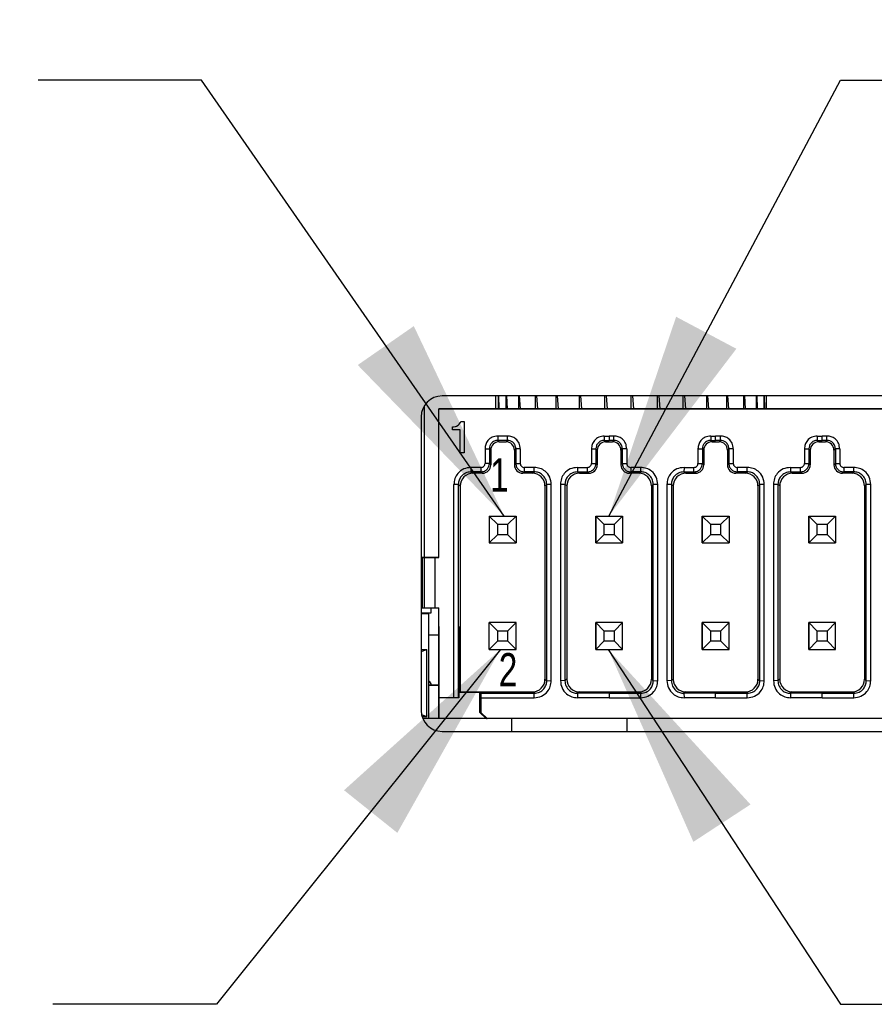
# Model space of a CAD drawing. Header units: millimetres. Extents: x 2 to 278, y 1 to 215.
# Tile 3 of 10: x 29 to 42, y 77 to 93. Entities that reach past the tile are written whole.
import ezdxf

# ---------------------------------------------------------------- set-up
doc = ezdxf.new("R2010")
doc.units = ezdxf.units.MM
doc.layers.add('BEMAßUNG', color=8, linetype='Continuous')
doc.styles.add('SLDTEXTSTYLE0', font='TXT', dxfattribs={"width": 0.75})
doc.dimstyles.new('SLDDIMSTYLE0', dxfattribs={"dimtxt": 0.18, "dimasz": 3.3, "dimexe": 0, "dimexo": 0.0625, "dimgap": 0, "dimtad": 0, "dimtih": 1, "dimtoh": 1, "dimdec": 0, "dimrnd": 1e-09, "dimzin": 0, "dimdsep": 46, "dimtxsty": 'Standard', "dimsah": 1, "dimcen": 0.09, "dimadec": 0, "dimazin": 0, "dimtfac": 3.3, "dimtdec": 0, "dimtofl": 0, "dimtmove": 0, "dimatfit": 3, "dimfxl": 1, "dimfrac": 2, "dimtolj": 1, "dimtzin": 0, "dimarcsym": 0})

msp = doc.modelspace()

# ---------------------------------------------------------------- linework, layer by layer
at = {"color": 7, "linetype": 'Continuous', "lineweight": 25}
for p, q in [((47.358, 86.656), (35.291, 86.656)), ((36.14, 86.656), (36.14, 86.452)), ((36.144, 86.452), (36.143, 86.656)), ((36.182, 86.656), (36.182, 86.452)), ((36.188, 86.656), (36.193, 86.452)), ((36.305, 86.656), (36.305, 86.452)), ((36.316, 86.656), (36.326, 86.452)), ((36.504, 86.656), (36.504, 86.452)), ((36.518, 86.656), (36.531, 86.452)), ((36.772, 86.656), (36.772, 86.452)), ((36.789, 86.656), (36.805, 86.452)), ((37.098, 86.656), (37.098, 86.452)), ((37.12, 86.656), (37.137, 86.452)), ((37.471, 86.656), (37.471, 86.452)), ((37.491, 86.656), (37.508, 86.452)), ((37.875, 86.656), (37.875, 86.452)), ((37.897, 86.656), (37.915, 86.452)), ((38.296, 86.452), (38.296, 86.656)), ((38.318, 86.656), (38.336, 86.452)), ((38.717, 86.452), (38.717, 86.656)), ((38.736, 86.656), (38.753, 86.452)), ((39.12, 86.656), (39.12, 86.452)), ((39.142, 86.656), (39.159, 86.452)), ((39.493, 86.656), (39.493, 86.452)), ((39.511, 86.656), (39.526, 86.452)), ((39.82, 86.452), (39.82, 86.656)), ((39.848, 86.452), (39.835, 86.656)), ((40.088, 86.452), (40.088, 86.656)), ((40.1, 86.656), (40.109, 86.452)), ((40.287, 86.452), (40.287, 86.656)), ((40.293, 86.656), (40.299, 86.452)), ((40.41, 86.452), (40.41, 86.656)), ((40.412, 86.656), (40.414, 86.452)), ((40.451, 86.452), (40.451, 86.656)), ((35.006, 86.495), (35.006, 84.086)), ((35.006, 86.495), (35.006, 84.086)), ((35.239, 84.086), (35.239, 86.452)), ((47.426, 86.452), (35.239, 86.452)), ((35.239, 86.452), (47.426, 86.452)), ((35.239, 84.086), (35.239, 86.452)), ((34.958, 86.323), (34.958, 81.656)), ((35.583, 86.234), (35.589, 86.252)), ((35.589, 86.252), (35.639, 86.252)), ((35.639, 86.252), (35.639, 85.752)), ((35.458, 86.165), (35.47, 86.165)), ((35.458, 86.115), (35.458, 86.165)), ((35.577, 86.115), (35.458, 86.115)), ((35.47, 86.165), (35.502, 86.171)), ((35.502, 86.171), (35.52, 86.177)), ((35.52, 86.177), (35.545, 86.19)), ((35.545, 86.19), (35.564, 86.209)), ((35.564, 86.209), (35.583, 86.234)), ((35.577, 85.752), (35.577, 86.115)), ((36.176, 86.019), (36.175, 85.95)), ((36.33, 85.95), (36.175, 85.95)), ((36.175, 85.95), (36.198, 85.927)), ((36.307, 85.927), (36.33, 85.95)), ((36.33, 85.95), (36.329, 86.019)), ((37.869, 86.019), (37.869, 85.95)), ((37.869, 85.95), (37.946, 85.95)), ((37.891, 85.927), (37.869, 85.95)), ((37.946, 86.019), (37.946, 85.95)), ((38.023, 85.95), (37.946, 85.95)), ((38, 85.927), (38.023, 85.95)), ((38.023, 85.95), (38.022, 86.019)), ((39.563, 86.019), (39.562, 85.95)), ((39.562, 85.95), (39.639, 85.95)), ((39.585, 85.927), (39.562, 85.95)), ((39.639, 85.95), (39.639, 86.019)), ((39.716, 85.95), (39.639, 85.95)), ((39.694, 85.927), (39.716, 85.95)), ((39.716, 85.95), (39.716, 86.019)), ((41.256, 86.019), (41.255, 85.95)), ((41.255, 85.95), (41.333, 85.95)), ((41.278, 85.927), (41.255, 85.95)), ((41.333, 85.95), (41.333, 86.019)), ((41.41, 85.95), (41.333, 85.95)), ((41.387, 85.927), (41.41, 85.95)), ((41.41, 85.95), (41.409, 86.019)), ((35.973, 85.816), (36.042, 85.816)), ((36.042, 85.816), (36.042, 85.583)), ((36.042, 85.816), (36.065, 85.794)), ((36.065, 85.794), (36.065, 85.56)), ((36.198, 85.927), (36.307, 85.927)), ((36.44, 85.794), (36.463, 85.816)), ((36.44, 85.794), (36.44, 85.56)), ((36.533, 85.816), (36.463, 85.816)), ((36.463, 85.816), (36.463, 85.583)), ((37.666, 85.816), (37.735, 85.816)), ((37.735, 85.816), (37.735, 85.583)), ((37.758, 85.794), (37.735, 85.816)), ((37.758, 85.794), (37.758, 85.56)), ((37.891, 85.927), (38, 85.927)), ((38.134, 85.794), (38.156, 85.816)), ((38.134, 85.794), (38.134, 85.56)), ((38.226, 85.816), (38.156, 85.816)), ((38.156, 85.816), (38.156, 85.583)), ((39.359, 85.816), (39.429, 85.816)), ((39.429, 85.816), (39.429, 85.583)), ((39.451, 85.794), (39.429, 85.816)), ((39.451, 85.794), (39.451, 85.56)), ((39.585, 85.927), (39.694, 85.927)), ((39.827, 85.794), (39.85, 85.816)), ((39.827, 85.794), (39.827, 85.56)), ((39.919, 85.816), (39.85, 85.816)), ((39.85, 85.816), (39.85, 85.583)), ((41.053, 85.816), (41.122, 85.816)), ((41.122, 85.816), (41.122, 85.583)), ((41.145, 85.794), (41.122, 85.816)), ((41.145, 85.794), (41.145, 85.56)), ((41.278, 85.927), (41.387, 85.927)), ((41.52, 85.794), (41.543, 85.816)), ((41.52, 85.794), (41.52, 85.56)), ((41.613, 85.816), (41.543, 85.816)), ((41.543, 85.816), (41.543, 85.583)), ((35.639, 85.752), (35.577, 85.752)), ((35.75, 85.519), (35.75, 85.45)), ((35.908, 85.519), (35.909, 85.45)), ((36.042, 85.583), (35.973, 85.584)), ((36.042, 85.583), (36.065, 85.56)), ((36.44, 85.56), (36.463, 85.583)), ((36.463, 85.583), (36.533, 85.584)), ((36.597, 85.519), (36.596, 85.45)), ((36.755, 85.45), (36.755, 85.519)), ((37.443, 85.519), (37.443, 85.45)), ((37.602, 85.45), (37.601, 85.519)), ((37.666, 85.584), (37.735, 85.583)), ((37.758, 85.56), (37.735, 85.583)), ((38.134, 85.56), (38.156, 85.583)), ((38.156, 85.583), (38.226, 85.584)), ((38.291, 85.519), (38.29, 85.45)), ((38.449, 85.45), (38.448, 85.519)), ((39.137, 85.519), (39.136, 85.45)), ((39.295, 85.45), (39.295, 85.519)), ((39.359, 85.584), (39.429, 85.583)), ((39.451, 85.56), (39.429, 85.583)), ((39.827, 85.56), (39.85, 85.583)), ((39.85, 85.583), (39.919, 85.584)), ((39.984, 85.519), (39.983, 85.45)), ((40.142, 85.45), (40.142, 85.519)), ((40.83, 85.519), (40.83, 85.45)), ((40.989, 85.45), (40.988, 85.519)), ((41.053, 85.584), (41.122, 85.583)), ((41.145, 85.56), (41.122, 85.583)), ((41.52, 85.56), (41.543, 85.583)), ((41.543, 85.583), (41.613, 85.584)), ((41.677, 85.519), (41.676, 85.45)), ((41.835, 85.45), (41.835, 85.519)), ((35.909, 85.45), (35.75, 85.45)), ((35.75, 85.45), (35.779, 85.427)), ((35.931, 85.427), (35.779, 85.427)), ((35.909, 85.45), (35.931, 85.427)), ((36.574, 85.427), (36.596, 85.45)), ((36.726, 85.427), (36.574, 85.427)), ((36.755, 85.45), (36.596, 85.45)), ((36.726, 85.427), (36.755, 85.45)), ((37.443, 85.45), (37.602, 85.45)), ((37.473, 85.427), (37.443, 85.45)), ((37.473, 85.427), (37.625, 85.427)), ((37.625, 85.427), (37.602, 85.45)), ((38.267, 85.427), (38.29, 85.45)), ((38.419, 85.427), (38.267, 85.427)), ((38.449, 85.45), (38.29, 85.45)), ((38.419, 85.427), (38.449, 85.45)), ((39.136, 85.45), (39.295, 85.45)), ((39.166, 85.427), (39.136, 85.45)), ((39.166, 85.427), (39.318, 85.427)), ((39.318, 85.427), (39.295, 85.45)), ((39.96, 85.427), (39.983, 85.45)), ((40.113, 85.427), (39.96, 85.427)), ((40.142, 85.45), (39.983, 85.45)), ((40.113, 85.427), (40.142, 85.45)), ((40.83, 85.45), (40.989, 85.45)), ((40.859, 85.427), (40.83, 85.45)), ((40.859, 85.427), (41.011, 85.427)), ((41.011, 85.427), (40.989, 85.45)), ((41.654, 85.427), (41.676, 85.45)), ((41.806, 85.427), (41.654, 85.427)), ((41.835, 85.45), (41.676, 85.45)), ((41.806, 85.427), (41.835, 85.45)), ((35.55, 85.25), (35.479, 85.249)), ((35.55, 81.859), (35.55, 85.25)), ((35.55, 85.25), (35.579, 85.227)), ((35.579, 85.227), (35.579, 81.951)), ((36.926, 85.227), (36.955, 85.25)), ((36.926, 85.227), (36.926, 82.151)), ((37.026, 85.249), (36.955, 85.25)), ((36.955, 82.129), (36.955, 85.25)), ((37.243, 85.25), (37.173, 85.249)), ((37.243, 85.25), (37.243, 82.129)), ((37.273, 85.227), (37.243, 85.25)), ((37.273, 85.227), (37.273, 82.151)), ((38.619, 85.227), (38.649, 85.25)), ((38.619, 85.227), (38.619, 82.151)), ((38.719, 85.249), (38.649, 85.25)), ((38.649, 82.129), (38.649, 85.25)), ((38.936, 85.25), (38.866, 85.249)), ((38.936, 85.25), (38.936, 82.129)), ((38.966, 85.227), (38.936, 85.25)), ((38.966, 85.227), (38.966, 82.151)), ((40.313, 85.227), (40.342, 85.25)), ((40.313, 85.227), (40.313, 82.151)), ((40.412, 85.249), (40.342, 85.25)), ((40.342, 82.129), (40.342, 85.25)), ((40.63, 85.25), (40.559, 85.249)), ((40.63, 85.25), (40.63, 82.129)), ((40.659, 85.227), (40.63, 85.25)), ((40.659, 85.227), (40.659, 82.151)), ((42.006, 85.227), (42.035, 85.25)), ((42.006, 85.227), (42.006, 82.151)), ((42.106, 85.249), (42.035, 85.25)), ((42.035, 82.129), (42.035, 85.25)), ((36.039, 84.746), (36.466, 84.746)), ((36.039, 84.746), (36.169, 84.616)), ((36.039, 84.746), (36.039, 84.319)), ((36.039, 84.746), (36.466, 84.746)), ((36.039, 84.746), (36.039, 84.319)), ((36.336, 84.616), (36.466, 84.746)), ((36.466, 84.746), (36.466, 84.319)), ((37.733, 84.746), (37.863, 84.616)), ((37.733, 84.746), (38.159, 84.746)), ((37.733, 84.746), (37.733, 84.319)), ((37.733, 84.746), (38.159, 84.746)), ((37.733, 84.319), (37.733, 84.746)), ((38.029, 84.616), (38.159, 84.746)), ((38.159, 84.746), (38.159, 84.319)), ((39.426, 84.746), (39.556, 84.616)), ((39.426, 84.746), (39.853, 84.746)), ((39.426, 84.746), (39.426, 84.319)), ((39.426, 84.746), (39.853, 84.746)), ((39.426, 84.319), (39.426, 84.746)), ((39.723, 84.616), (39.853, 84.746)), ((39.853, 84.746), (39.853, 84.319)), ((41.119, 84.746), (41.249, 84.616)), ((41.119, 84.746), (41.546, 84.746)), ((41.119, 84.746), (41.119, 84.319)), ((41.119, 84.746), (41.546, 84.746)), ((41.119, 84.319), (41.119, 84.746)), ((41.416, 84.616), (41.546, 84.746)), ((41.546, 84.746), (41.546, 84.319)), ((36.169, 84.616), (36.336, 84.616)), ((36.169, 84.616), (36.169, 84.449)), ((36.336, 84.449), (36.336, 84.616)), ((37.863, 84.616), (38.029, 84.616)), ((37.863, 84.616), (37.863, 84.449)), ((38.029, 84.449), (38.029, 84.616)), ((39.556, 84.616), (39.723, 84.616)), ((39.556, 84.616), (39.556, 84.449)), ((39.723, 84.449), (39.723, 84.616)), ((41.249, 84.616), (41.416, 84.616)), ((41.249, 84.616), (41.249, 84.449)), ((41.416, 84.449), (41.416, 84.616)), ((36.169, 84.449), (36.039, 84.319)), ((36.336, 84.449), (36.169, 84.449)), ((36.466, 84.319), (36.336, 84.449)), ((37.863, 84.449), (37.733, 84.319)), ((38.029, 84.449), (37.863, 84.449)), ((38.159, 84.319), (38.029, 84.449)), ((39.556, 84.449), (39.426, 84.319)), ((39.723, 84.449), (39.556, 84.449)), ((39.853, 84.319), (39.723, 84.449)), ((41.249, 84.449), (41.119, 84.319)), ((41.416, 84.449), (41.249, 84.449)), ((41.546, 84.319), (41.416, 84.449)), ((36.039, 84.319), (36.466, 84.319)), ((37.733, 84.319), (38.159, 84.319)), ((39.426, 84.319), (39.853, 84.319)), ((41.119, 84.319), (41.546, 84.319)), ((34.973, 84.086), (35.004, 84.086)), ((35.239, 84.086), (34.973, 84.086)), ((34.973, 84.086), (34.973, 83.286)), ((35.004, 84.086), (35.173, 84.086)), ((35.004, 84.086), (35.004, 83.286)), ((35.173, 84.086), (35.173, 83.286)), ((35.173, 84.086), (35.239, 84.086)), ((34.958, 83.472), (34.973, 83.472)), ((34.973, 83.286), (35.004, 83.286)), ((35.004, 83.286), (35.173, 83.286)), ((35.119, 83.206), (35.119, 83.286)), ((35.173, 83.286), (35.239, 83.286)), ((35.239, 81.859), (35.239, 83.286)), ((35.239, 82.839), (35.239, 83.286)), ((34.958, 83.206), (35.119, 83.206)), ((35.079, 83.192), (34.958, 83.192)), ((35.079, 83.192), (34.958, 83.192)), ((35.006, 83.206), (35.006, 83.192)), ((35.006, 83.206), (35.006, 83.192)), ((35.079, 81.526), (35.079, 83.192)), ((35.239, 82.992), (35.239, 82.526)), ((35.239, 82.992), (35.239, 82.792)), ((36.466, 83.052), (36.039, 83.052)), ((36.039, 83.052), (36.169, 82.922)), ((36.039, 82.626), (36.039, 83.052)), ((36.466, 83.052), (36.039, 83.052)), ((36.039, 82.626), (36.039, 83.052)), ((36.336, 82.922), (36.466, 83.052)), ((36.466, 82.626), (36.466, 83.052)), ((37.733, 83.052), (37.863, 82.922)), ((38.159, 83.052), (37.733, 83.052)), ((37.733, 82.626), (37.733, 83.052)), ((38.159, 83.052), (37.733, 83.052)), ((37.733, 83.052), (37.733, 82.626)), ((38.029, 82.922), (38.159, 83.052)), ((38.159, 82.626), (38.159, 83.052)), ((39.426, 83.052), (39.556, 82.922)), ((39.853, 83.052), (39.426, 83.052)), ((39.426, 82.626), (39.426, 83.052)), ((39.853, 83.052), (39.426, 83.052)), ((39.426, 83.052), (39.426, 82.626)), ((39.723, 82.922), (39.853, 83.052)), ((39.853, 82.626), (39.853, 83.052)), ((41.119, 83.052), (41.249, 82.922)), ((41.546, 83.052), (41.119, 83.052)), ((41.119, 82.626), (41.119, 83.052)), ((41.546, 83.052), (41.119, 83.052)), ((41.119, 83.052), (41.119, 82.626)), ((41.416, 82.922), (41.546, 83.052)), ((41.546, 82.626), (41.546, 83.052)), ((35.079, 82.859), (35.239, 82.859)), ((35.239, 82.839), (35.239, 81.526)), ((36.169, 82.922), (36.336, 82.922)), ((36.169, 82.922), (36.169, 82.756)), ((36.336, 82.756), (36.336, 82.922)), ((37.863, 82.922), (38.029, 82.922)), ((37.863, 82.922), (37.863, 82.756)), ((38.029, 82.756), (38.029, 82.922)), ((39.556, 82.922), (39.723, 82.922)), ((39.556, 82.922), (39.556, 82.756)), ((39.723, 82.756), (39.723, 82.922)), ((41.249, 82.922), (41.416, 82.922)), ((41.249, 82.922), (41.249, 82.756)), ((41.416, 82.756), (41.416, 82.922)), ((35.239, 81.526), (35.239, 82.792)), ((35.565, 82.792), (35.558, 82.792)), ((35.565, 82.792), (35.565, 81.94)), ((36.169, 82.756), (36.039, 82.626)), ((36.336, 82.756), (36.169, 82.756)), ((36.466, 82.626), (36.336, 82.756)), ((37.863, 82.756), (37.733, 82.626)), ((38.029, 82.756), (37.863, 82.756)), ((38.159, 82.626), (38.029, 82.756)), ((39.556, 82.756), (39.426, 82.626)), ((39.723, 82.756), (39.556, 82.756)), ((39.853, 82.626), (39.723, 82.756)), ((41.249, 82.756), (41.119, 82.626)), ((41.416, 82.756), (41.249, 82.756)), ((41.546, 82.626), (41.416, 82.756)), ((34.958, 82.626), (35.049, 82.626)), ((34.958, 82.626), (35.049, 82.626)), ((34.958, 82.593), (35.049, 82.626)), ((35.049, 81.56), (35.049, 82.626)), ((35.239, 81.859), (35.239, 82.526)), ((35.557, 82.506), (35.557, 82.526)), ((36.039, 82.626), (36.466, 82.626)), ((37.733, 82.626), (38.159, 82.626)), ((39.426, 82.626), (39.853, 82.626)), ((41.119, 82.626), (41.546, 82.626)), ((35.073, 82.059), (35.119, 82.059)), ((35.079, 82.059), (35.239, 82.059)), ((35.239, 82.059), (35.079, 82.059)), ((36.926, 82.151), (36.955, 82.129)), ((36.955, 82.129), (37.026, 82.13)), ((37.243, 82.129), (37.173, 82.13)), ((37.273, 82.151), (37.243, 82.129)), ((38.619, 82.151), (38.649, 82.129)), ((38.649, 82.129), (38.719, 82.13)), ((38.936, 82.129), (38.866, 82.13)), ((38.966, 82.151), (38.936, 82.129)), ((40.313, 82.151), (40.342, 82.129)), ((40.342, 82.129), (40.412, 82.13)), ((40.63, 82.129), (40.559, 82.13)), ((40.659, 82.151), (40.63, 82.129)), ((42.006, 82.151), (42.035, 82.129)), ((42.035, 82.129), (42.106, 82.13)), ((35.565, 81.94), (35.579, 81.951)), ((35.891, 81.94), (35.565, 81.94)), ((35.579, 81.951), (36.726, 81.951)), ((35.891, 81.626), (35.891, 81.94)), ((35.891, 81.94), (35.903, 81.929)), ((35.903, 81.929), (36.755, 81.929)), ((36.726, 81.951), (36.755, 81.929)), ((36.755, 81.859), (36.755, 81.929)), ((37.473, 81.951), (37.443, 81.929)), ((37.443, 81.929), (37.444, 81.859)), ((37.946, 81.929), (37.443, 81.929)), ((37.473, 81.951), (38.419, 81.951)), ((37.946, 81.929), (37.946, 81.929)), ((37.946, 81.929), (37.946, 81.859)), ((37.946, 81.929), (38.449, 81.929)), ((38.419, 81.951), (38.449, 81.929)), ((38.448, 81.859), (38.449, 81.929)), ((39.166, 81.951), (39.136, 81.929)), ((39.136, 81.929), (39.137, 81.859)), ((39.639, 81.929), (39.136, 81.929)), ((39.166, 81.951), (40.113, 81.951)), ((39.639, 81.859), (39.639, 81.929)), ((39.639, 81.929), (40.142, 81.929)), ((40.113, 81.951), (40.142, 81.929)), ((40.141, 81.859), (40.142, 81.929)), ((40.859, 81.951), (40.83, 81.929)), ((40.83, 81.929), (40.831, 81.859)), ((41.333, 81.929), (40.83, 81.929)), ((40.859, 81.951), (41.806, 81.951)), ((41.333, 81.859), (41.333, 81.929)), ((41.333, 81.929), (41.835, 81.929)), ((41.806, 81.951), (41.835, 81.929)), ((41.835, 81.859), (41.835, 81.929)), ((35.479, 81.859), (35.239, 81.859)), ((35.55, 81.859), (35.479, 81.859)), ((35.557, 81.859), (35.55, 81.859)), ((35.906, 81.859), (35.906, 81.626)), ((37.946, 81.859), (37.946, 81.859)), ((34.972, 81.588), (35.049, 81.56)), ((34.977, 81.56), (35.049, 81.56)), ((34.977, 81.56), (35.049, 81.56)), ((35.891, 81.626), (35.906, 81.626)), ((35.891, 81.626), (35.991, 81.526)), ((36.006, 81.526), (35.906, 81.626)), ((35.996, 81.526), (34.984, 81.526)), ((35.996, 81.526), (36.006, 81.526)), ((46.659, 81.526), (36.006, 81.526)), ((36.399, 81.323), (36.399, 81.526)), ((38.235, 81.323), (38.235, 81.526)), ((35.291, 81.323), (47.358, 81.323))]:
    msp.add_line(p, q, dxfattribs=at)
at = {"color": 7, "linetype": 'Continuous', "lineweight": 25, "flags": 128}
for points in [[(35.973, 85.816), (35.973, 85.686), (35.973, 85.584)], [(36.533, 85.816), (36.533, 85.686), (36.533, 85.584)], [(37.666, 85.816), (37.666, 85.686), (37.666, 85.584)], [(38.226, 85.816), (38.226, 85.686), (38.226, 85.584)], [(39.359, 85.816), (39.359, 85.686), (39.359, 85.584)], [(39.919, 85.816), (39.919, 85.686), (39.919, 85.584)], [(41.053, 85.816), (41.053, 85.686), (41.053, 85.584)], [(41.613, 85.816), (41.613, 85.686), (41.613, 85.584)], [(35.908, 85.519), (35.82, 85.519), (35.75, 85.519)], [(36.755, 85.519), (36.666, 85.519), (36.597, 85.519)], [(37.443, 85.519), (37.532, 85.519), (37.601, 85.519)], [(38.448, 85.519), (38.36, 85.519), (38.291, 85.519)], [(39.137, 85.519), (39.225, 85.519), (39.295, 85.519)], [(40.142, 85.519), (40.053, 85.519), (39.984, 85.519)], [(40.83, 85.519), (40.919, 85.519), (40.988, 85.519)], [(41.835, 85.519), (41.746, 85.519), (41.677, 85.519)], [(35.479, 81.859), (35.479, 83.758), (35.479, 85.249)], [(37.026, 82.13), (37.026, 83.876), (37.026, 85.249)], [(37.173, 85.249), (37.173, 83.502), (37.173, 82.13)], [(38.719, 82.13), (38.719, 83.876), (38.719, 85.249)], [(38.866, 85.249), (38.866, 83.502), (38.866, 82.13)], [(40.412, 82.13), (40.413, 83.876), (40.412, 85.249)], [(40.559, 85.249), (40.559, 83.502), (40.559, 82.13)], [(42.106, 82.13), (42.106, 83.876), (42.106, 85.249)], [(35.557, 82.506), (35.557, 82.484), (35.557, 82.467)], [(35.903, 81.929), (35.904, 81.905), (35.905, 81.89), (35.905, 81.874), (35.906, 81.859)], [(35.906, 81.859), (36.381, 81.859), (36.755, 81.859)], [(37.946, 81.859), (37.664, 81.859), (37.444, 81.859)], [(37.946, 81.859), (38.227, 81.859), (38.448, 81.859)], [(39.639, 81.859), (39.358, 81.859), (39.137, 81.859)], [(39.639, 81.859), (39.921, 81.859), (40.141, 81.859)], [(41.333, 81.859), (41.051, 81.859), (40.831, 81.859)], [(41.333, 81.859), (41.614, 81.859), (41.835, 81.859)]]:
    msp.add_lwpolyline(points, dxfattribs=at)
at = {"color": 7, "linetype": 'Continuous', "lineweight": 25}
for centre, radius, start, end in [((35.291, 86.323), 0.333, 90.0002, 180), ((36.198, 85.794), 0.133, 89.9988, 180.0016), ((36.307, 85.794), 0.133, 359.9992, 90.0007), ((37.891, 85.794), 0.133, 89.9994, 180.0006), ((38, 85.794), 0.133, 359.9994, 90.0008), ((39.585, 85.794), 0.133, 89.9989, 180.0012), ((39.694, 85.794), 0.133, 359.9994, 90.0006), ((41.278, 85.794), 0.133, 89.9993, 180.0008), ((41.387, 85.794), 0.133, 359.9993, 90.0006), ((35.931, 85.56), 0.133, 269.9991, 0.0004), ((36.574, 85.56), 0.133, 179.9994, 270.0006), ((37.625, 85.56), 0.133, 269.9993, 0.0007), ((38.267, 85.56), 0.133, 179.9989, 270.0011), ((39.318, 85.56), 0.133, 269.9992, 0.0006), ((39.96, 85.56), 0.133, 179.9993, 270.0007), ((41.011, 85.56), 0.133, 269.9994, 0.0006), ((41.654, 85.56), 0.133, 179.9994, 270.0006), ((35.779, 85.227), 0.2, 89.9983, 180.0004), ((36.726, 85.227), 0.2, 359.9998, 90.0017), ((37.473, 85.227), 0.2, 89.9982, 180.0004), ((38.419, 85.227), 0.2, 359.9998, 90.0017), ((39.166, 85.227), 0.2, 89.9983, 180.0002), ((40.113, 85.227), 0.2, 359.9996, 90.0018), ((40.859, 85.227), 0.2, 89.9982, 180.0002), ((41.806, 85.227), 0.2, 359.9997, 90.0018), ((45.831, 82.642), 10.274, 178.0475, 180.6503), ((31.163, 82.842), 4.402, 359.3491, 1.9528), ((35.052, 82.059), 0.0667, 0.0003, 66.2953), ((36.726, 82.151), 0.2, 269.9983, 0.0002), ((37.473, 82.151), 0.2, 179.9996, 270.0018), ((38.419, 82.151), 0.2, 269.9983, 0.0002), ((39.166, 82.151), 0.2, 179.9998, 270.0017), ((40.113, 82.151), 0.2, 269.9982, 0.0004), ((40.859, 82.151), 0.2, 179.9998, 270.0018), ((41.806, 82.151), 0.2, 269.9982, 0.0003), ((35.291, 81.656), 0.333, 180, 269.9999)]:
    msp.add_arc(centre, radius, start, end, dxfattribs=at)
for points, knots in [([(36.176, 86.019), (36.146, 86.016), (36.086, 86.009), (36.018, 85.954), (35.979, 85.886), (35.975, 85.839), (35.973, 85.816)], [0, 0, 0, 0, 0.278699, 0.559492, 0.780515, 1, 1, 1, 1]), ([(36.175, 85.95), (36.156, 85.947), (36.117, 85.942), (36.073, 85.906), (36.047, 85.862), (36.044, 85.832), (36.042, 85.816)], [0, 0, 0, 0, 0.280848, 0.559231, 0.77843, 1, 1, 1, 1]), ([(36.329, 86.019), (36.301, 86.019), (36.249, 86.019), (36.198, 86.019), (36.176, 86.019)], [0, 0, 0, 0, 0.56019, 1, 1, 1, 1]), ([(36.533, 85.816), (36.529, 85.846), (36.522, 85.906), (36.468, 85.973), (36.4, 86.013), (36.353, 86.017), (36.329, 86.019)], [0, 0, 0, 0, 0.278919, 0.559708, 0.78073, 1, 1, 1, 1]), ([(36.463, 85.816), (36.46, 85.836), (36.455, 85.875), (36.42, 85.919), (36.376, 85.945), (36.345, 85.948), (36.33, 85.95)], [0, 0, 0, 0, 0.28061, 0.558993, 0.778191, 1, 1, 1, 1]), ([(37.869, 86.019), (37.839, 86.016), (37.779, 86.009), (37.712, 85.954), (37.672, 85.886), (37.668, 85.839), (37.666, 85.816)], [0, 0, 0, 0, 0.2787, 0.55949, 0.780512, 1, 1, 1, 1]), ([(37.869, 85.95), (37.849, 85.947), (37.81, 85.942), (37.766, 85.906), (37.74, 85.862), (37.737, 85.832), (37.735, 85.816)], [0, 0, 0, 0, 0.280853, 0.559234, 0.778433, 1, 1, 1, 1]), ([(37.869, 86.019), (37.884, 86.019), (37.909, 86.019), (37.935, 86.019), (37.946, 86.019)], [0, 0, 0, 0, 0.558593, 1, 1, 1, 1]), ([(38.022, 86.019), (38.008, 86.019), (37.983, 86.019), (37.957, 86.019), (37.946, 86.019)], [0, 0, 0, 0, 0.558585, 1, 1, 1, 1]), ([(38.226, 85.816), (38.222, 85.846), (38.216, 85.906), (38.161, 85.973), (38.093, 86.013), (38.046, 86.017), (38.022, 86.019)], [0, 0, 0, 0, 0.278919, 0.559709, 0.78073, 1, 1, 1, 1]), ([(38.156, 85.816), (38.154, 85.836), (38.149, 85.875), (38.113, 85.919), (38.069, 85.945), (38.038, 85.948), (38.023, 85.95)], [0, 0, 0, 0, 0.28061, 0.558991, 0.778189, 1, 1, 1, 1]), ([(39.563, 86.019), (39.533, 86.016), (39.472, 86.009), (39.405, 85.954), (39.365, 85.886), (39.361, 85.839), (39.359, 85.816)], [0, 0, 0, 0, 0.2787, 0.559489, 0.780512, 1, 1, 1, 1]), ([(39.562, 85.95), (39.542, 85.947), (39.503, 85.942), (39.46, 85.906), (39.433, 85.862), (39.43, 85.832), (39.429, 85.816)], [0, 0, 0, 0, 0.28085, 0.559234, 0.778433, 1, 1, 1, 1]), ([(39.563, 86.019), (39.577, 86.019), (39.602, 86.019), (39.628, 86.019), (39.639, 86.019)], [0, 0, 0, 0, 0.558593, 1, 1, 1, 1]), ([(39.716, 86.019), (39.702, 86.019), (39.676, 86.019), (39.65, 86.019), (39.639, 86.019)], [0, 0, 0, 0, 0.558589, 1, 1, 1, 1]), ([(39.919, 85.816), (39.916, 85.846), (39.909, 85.906), (39.854, 85.973), (39.786, 86.013), (39.739, 86.017), (39.716, 86.019)], [0, 0, 0, 0, 0.278919, 0.55971, 0.780732, 1, 1, 1, 1]), ([(39.85, 85.816), (39.847, 85.836), (39.842, 85.875), (39.806, 85.919), (39.763, 85.945), (39.732, 85.948), (39.716, 85.95)], [0, 0, 0, 0, 0.2806104, 0.5589913, 0.7781887, 1, 1, 1, 1]), ([(41.256, 86.019), (41.226, 86.016), (41.166, 86.009), (41.098, 85.954), (41.059, 85.886), (41.055, 85.839), (41.053, 85.816)], [0, 0, 0, 0, 0.278702, 0.55949, 0.780512, 1, 1, 1, 1]), ([(41.255, 85.95), (41.236, 85.947), (41.197, 85.942), (41.153, 85.906), (41.127, 85.862), (41.124, 85.832), (41.122, 85.816)], [0, 0, 0, 0, 0.280851, 0.559233, 0.778432, 1, 1, 1, 1]), ([(41.256, 86.019), (41.27, 86.019), (41.296, 86.019), (41.321, 86.019), (41.333, 86.019)], [0, 0, 0, 0, 0.558589, 1, 1, 1, 1]), ([(41.409, 86.019), (41.395, 86.019), (41.369, 86.019), (41.344, 86.019), (41.333, 86.019)], [0, 0, 0, 0, 0.558581, 1, 1, 1, 1]), ([(41.613, 85.816), (41.609, 85.846), (41.602, 85.906), (41.548, 85.973), (41.48, 86.013), (41.433, 86.017), (41.409, 86.019)], [0, 0, 0, 0, 0.278919, 0.559709, 0.780731, 1, 1, 1, 1]), ([(41.543, 85.816), (41.54, 85.836), (41.535, 85.875), (41.5, 85.919), (41.456, 85.945), (41.425, 85.948), (41.41, 85.95)], [0, 0, 0, 0, 0.2806103, 0.5589924, 0.77819, 1, 1, 1, 1]), ([(35.75, 85.519), (35.71, 85.515), (35.63, 85.505), (35.541, 85.433), (35.488, 85.343), (35.482, 85.28), (35.479, 85.249)], [0, 0, 0, 0, 0.27849, 0.558709, 0.779425, 1, 1, 1, 1]), ([(35.908, 85.519), (35.917, 85.521), (35.936, 85.523), (35.957, 85.541), (35.97, 85.562), (35.972, 85.577), (35.973, 85.584)], [0, 0, 0, 0, 0.2785114, 0.5594348, 0.7805027, 1, 1, 1, 1]), ([(35.909, 85.45), (35.928, 85.452), (35.968, 85.457), (36.011, 85.493), (36.037, 85.537), (36.041, 85.567), (36.042, 85.583)], [0, 0, 0, 0, 0.280746, 0.559526, 0.77886, 1, 1, 1, 1]), ([(36.463, 85.583), (36.465, 85.563), (36.471, 85.524), (36.506, 85.48), (36.55, 85.454), (36.581, 85.451), (36.596, 85.45)], [0, 0, 0, 0, 0.280112, 0.558888, 0.778222, 1, 1, 1, 1]), ([(36.533, 85.584), (36.534, 85.575), (36.537, 85.556), (36.554, 85.535), (36.575, 85.522), (36.59, 85.52), (36.597, 85.519)], [0, 0, 0, 0, 0.279109, 0.560036, 0.781106, 1, 1, 1, 1]), ([(37.026, 85.249), (37.021, 85.289), (37.012, 85.369), (36.939, 85.458), (36.849, 85.511), (36.786, 85.516), (36.755, 85.519)], [0, 0, 0, 0, 0.27993, 0.560277, 0.78081, 1, 1, 1, 1]), ([(37.443, 85.519), (37.404, 85.515), (37.324, 85.505), (37.234, 85.433), (37.181, 85.343), (37.175, 85.28), (37.173, 85.249)], [0, 0, 0, 0, 0.2784955, 0.5587168, 0.7794339, 1, 1, 1, 1]), ([(37.601, 85.519), (37.611, 85.521), (37.629, 85.523), (37.65, 85.541), (37.663, 85.562), (37.665, 85.577), (37.666, 85.584)], [0, 0, 0, 0, 0.278494, 0.559424, 0.780496, 1, 1, 1, 1]), ([(37.602, 85.45), (37.622, 85.452), (37.661, 85.457), (37.705, 85.493), (37.731, 85.537), (37.734, 85.567), (37.735, 85.583)], [0, 0, 0, 0, 0.280755, 0.559534, 0.778866, 1, 1, 1, 1]), ([(38.156, 85.583), (38.159, 85.563), (38.164, 85.524), (38.199, 85.48), (38.243, 85.454), (38.274, 85.451), (38.29, 85.45)], [0, 0, 0, 0, 0.280112, 0.558886, 0.778219, 1, 1, 1, 1]), ([(38.226, 85.584), (38.227, 85.575), (38.23, 85.556), (38.247, 85.535), (38.268, 85.522), (38.283, 85.52), (38.291, 85.519)], [0, 0, 0, 0, 0.279108, 0.560038, 0.781107, 1, 1, 1, 1]), ([(38.719, 85.249), (38.714, 85.289), (38.705, 85.369), (38.632, 85.458), (38.542, 85.511), (38.48, 85.516), (38.448, 85.519)], [0, 0, 0, 0, 0.27993, 0.560277, 0.78081, 1, 1, 1, 1]), ([(39.137, 85.519), (39.097, 85.515), (39.017, 85.505), (38.927, 85.433), (38.874, 85.343), (38.869, 85.28), (38.866, 85.249)], [0, 0, 0, 0, 0.278496, 0.558717, 0.779434, 1, 1, 1, 1]), ([(39.295, 85.519), (39.304, 85.521), (39.323, 85.523), (39.344, 85.541), (39.356, 85.562), (39.358, 85.577), (39.359, 85.584)], [0, 0, 0, 0, 0.278494, 0.559428, 0.780497, 1, 1, 1, 1]), ([(39.295, 85.45), (39.315, 85.452), (39.354, 85.457), (39.398, 85.493), (39.424, 85.537), (39.427, 85.567), (39.429, 85.583)], [0, 0, 0, 0, 0.280753, 0.559533, 0.778865, 1, 1, 1, 1]), ([(39.85, 85.583), (39.852, 85.563), (39.857, 85.524), (39.893, 85.48), (39.937, 85.454), (39.967, 85.451), (39.983, 85.45)], [0, 0, 0, 0, 0.280111, 0.558886, 0.778219, 1, 1, 1, 1]), ([(39.919, 85.584), (39.921, 85.575), (39.923, 85.556), (39.941, 85.535), (39.962, 85.522), (39.977, 85.52), (39.984, 85.519)], [0, 0, 0, 0, 0.279108, 0.560038, 0.781107, 1, 1, 1, 1]), ([(40.412, 85.249), (40.408, 85.289), (40.398, 85.369), (40.326, 85.458), (40.236, 85.511), (40.173, 85.516), (40.142, 85.519)], [0, 0, 0, 0, 0.27993, 0.5602767, 0.7808088, 1, 1, 1, 1]), ([(40.83, 85.519), (40.79, 85.515), (40.71, 85.505), (40.621, 85.433), (40.568, 85.343), (40.562, 85.28), (40.559, 85.249)], [0, 0, 0, 0, 0.278496, 0.558717, 0.779434, 1, 1, 1, 1]), ([(40.988, 85.519), (40.997, 85.521), (41.016, 85.523), (41.037, 85.541), (41.05, 85.562), (41.052, 85.577), (41.053, 85.584)], [0, 0, 0, 0, 0.2784989, 0.5594278, 0.7804962, 1, 1, 1, 1]), ([(40.989, 85.45), (41.008, 85.452), (41.048, 85.457), (41.091, 85.493), (41.117, 85.537), (41.121, 85.567), (41.122, 85.583)], [0, 0, 0, 0, 0.280756, 0.559533, 0.778865, 1, 1, 1, 1]), ([(41.543, 85.583), (41.545, 85.563), (41.551, 85.524), (41.586, 85.48), (41.63, 85.454), (41.661, 85.451), (41.676, 85.45)], [0, 0, 0, 0, 0.280111, 0.558887, 0.77822, 1, 1, 1, 1]), ([(41.613, 85.584), (41.614, 85.575), (41.617, 85.556), (41.634, 85.535), (41.655, 85.522), (41.67, 85.52), (41.677, 85.519)], [0, 0, 0, 0, 0.279108, 0.560037, 0.781107, 1, 1, 1, 1]), ([(42.106, 85.249), (42.101, 85.289), (42.092, 85.369), (42.019, 85.458), (41.929, 85.511), (41.866, 85.516), (41.835, 85.519)], [0, 0, 0, 0, 0.27993, 0.560277, 0.780809, 1, 1, 1, 1]), ([(35.75, 85.45), (35.72, 85.446), (35.661, 85.438), (35.596, 85.384), (35.557, 85.319), (35.552, 85.273), (35.55, 85.25)], [0, 0, 0, 0, 0.280974, 0.560052, 0.779638, 1, 1, 1, 1]), ([(36.955, 85.25), (36.952, 85.279), (36.944, 85.338), (36.891, 85.403), (36.825, 85.443), (36.779, 85.447), (36.755, 85.45)], [0, 0, 0, 0, 0.279497, 0.558456, 0.778229, 1, 1, 1, 1]), ([(37.443, 85.45), (37.413, 85.446), (37.355, 85.438), (37.289, 85.384), (37.25, 85.319), (37.245, 85.273), (37.243, 85.25)], [0, 0, 0, 0, 0.280971, 0.560045, 0.77963, 1, 1, 1, 1]), ([(38.649, 85.25), (38.645, 85.279), (38.637, 85.338), (38.584, 85.403), (38.518, 85.443), (38.472, 85.447), (38.449, 85.45)], [0, 0, 0, 0, 0.279497, 0.558456, 0.778229, 1, 1, 1, 1]), ([(39.136, 85.45), (39.107, 85.446), (39.048, 85.438), (38.982, 85.384), (38.943, 85.319), (38.939, 85.273), (38.936, 85.25)], [0, 0, 0, 0, 0.280971, 0.560045, 0.77963, 1, 1, 1, 1]), ([(40.342, 85.25), (40.338, 85.279), (40.331, 85.338), (40.277, 85.403), (40.212, 85.443), (40.165, 85.447), (40.142, 85.45)], [0, 0, 0, 0, 0.279497, 0.558457, 0.77823, 1, 1, 1, 1]), ([(40.83, 85.45), (40.8, 85.446), (40.741, 85.438), (40.676, 85.384), (40.637, 85.319), (40.632, 85.273), (40.63, 85.25)], [0, 0, 0, 0, 0.280971, 0.560044, 0.779631, 1, 1, 1, 1]), ([(42.035, 85.25), (42.032, 85.279), (42.024, 85.338), (41.971, 85.403), (41.905, 85.443), (41.859, 85.447), (41.835, 85.45)], [0, 0, 0, 0, 0.279498, 0.558456, 0.778229, 1, 1, 1, 1]), ([(35.557, 82.467), (35.557, 82.404), (35.557, 82.29), (35.557, 82.088), (35.557, 81.948), (35.557, 81.859)], [0, 0, 0, 0, 0.3130388, 0.5596403, 1, 1, 1, 1]), ([(36.755, 81.859), (36.794, 81.864), (36.874, 81.873), (36.964, 81.945), (37.017, 82.035), (37.023, 82.098), (37.026, 82.13)], [0, 0, 0, 0, 0.278909, 0.558969, 0.779559, 1, 1, 1, 1]), ([(36.755, 81.929), (36.785, 81.933), (36.844, 81.94), (36.909, 81.994), (36.948, 82.06), (36.953, 82.106), (36.955, 82.129)], [0, 0, 0, 0, 0.2805194, 0.5597685, 0.7794918, 1, 1, 1, 1]), ([(37.173, 82.13), (37.177, 82.09), (37.187, 82.01), (37.26, 81.92), (37.35, 81.867), (37.413, 81.862), (37.444, 81.859)], [0, 0, 0, 0, 0.279767, 0.55995, 0.780356, 1, 1, 1, 1]), ([(37.243, 82.129), (37.247, 82.099), (37.254, 82.041), (37.308, 81.975), (37.374, 81.936), (37.42, 81.931), (37.443, 81.929)], [0, 0, 0, 0, 0.279673, 0.558808, 0.778724, 1, 1, 1, 1]), ([(38.448, 81.859), (38.488, 81.864), (38.568, 81.873), (38.658, 81.945), (38.711, 82.035), (38.716, 82.098), (38.719, 82.13)], [0, 0, 0, 0, 0.27891, 0.558968, 0.77956, 1, 1, 1, 1]), ([(38.449, 81.929), (38.478, 81.933), (38.537, 81.94), (38.603, 81.994), (38.642, 82.06), (38.646, 82.106), (38.649, 82.129)], [0, 0, 0, 0, 0.280521, 0.559769, 0.779492, 1, 1, 1, 1]), ([(38.866, 82.13), (38.871, 82.09), (38.88, 82.01), (38.953, 81.92), (39.043, 81.867), (39.106, 81.862), (39.137, 81.859)], [0, 0, 0, 0, 0.279766, 0.55995, 0.780356, 1, 1, 1, 1]), ([(38.936, 82.129), (38.94, 82.099), (38.948, 82.041), (39.001, 81.975), (39.067, 81.936), (39.113, 81.931), (39.136, 81.929)], [0, 0, 0, 0, 0.279673, 0.558808, 0.778724, 1, 1, 1, 1]), ([(40.141, 81.859), (40.181, 81.864), (40.261, 81.873), (40.351, 81.945), (40.404, 82.035), (40.41, 82.098), (40.412, 82.13)], [0, 0, 0, 0, 0.2789088, 0.5589686, 0.7795593, 1, 1, 1, 1]), ([(40.142, 81.929), (40.172, 81.933), (40.23, 81.94), (40.296, 81.994), (40.335, 82.06), (40.34, 82.106), (40.342, 82.129)], [0, 0, 0, 0, 0.28052, 0.559768, 0.779491, 1, 1, 1, 1]), ([(40.559, 82.13), (40.564, 82.09), (40.573, 82.01), (40.646, 81.92), (40.736, 81.867), (40.799, 81.862), (40.831, 81.859)], [0, 0, 0, 0, 0.2797664, 0.5599496, 0.7803557, 1, 1, 1, 1]), ([(40.63, 82.129), (40.633, 82.099), (40.641, 82.041), (40.694, 81.975), (40.76, 81.936), (40.806, 81.931), (40.83, 81.929)], [0, 0, 0, 0, 0.279674, 0.558809, 0.778726, 1, 1, 1, 1]), ([(41.835, 81.859), (41.874, 81.864), (41.954, 81.873), (42.044, 81.945), (42.097, 82.035), (42.103, 82.098), (42.106, 82.13)], [0, 0, 0, 0, 0.278909, 0.558968, 0.779559, 1, 1, 1, 1]), ([(41.835, 81.929), (41.865, 81.933), (41.924, 81.94), (41.989, 81.994), (42.028, 82.06), (42.033, 82.106), (42.035, 82.129)], [0, 0, 0, 0, 0.28052, 0.559768, 0.779492, 1, 1, 1, 1])]:
    msp.add_open_spline(points, degree=3, knots=knots, dxfattribs=at)

# ---------------------------------------------------------------- texts
at = {"layer": 'BEMAßUNG', "color": 7, "attachment_point": 1, "style": 'SLDTEXTSTYLE0'}
for s, insert, char_height in [('WHITE', (20.401, 92.637), 2.1167), ('1', (36.052, 85.664), 0.529), ('2', (36.191, 82.568), 0.529)]:
    msp.add_mtext(s, dxfattribs=dict(at, insert=insert, char_height=char_height))

# ---------------------------------------------------------------- leaders
at = {"layer": 'BEMAßUNG', "color": 7}
for points in [[(36.277, 84.746), (31.466, 91.676), (28.866, 91.676)], [(37.942, 84.746), (41.624, 91.676), (44.224, 91.676)], [(36.217, 82.626), (31.703, 76.985), (29.103, 76.985)], [(37.933, 82.626), (41.624, 76.985), (44.224, 76.985)]]:
    msp.add_leader(points, dimstyle='SLDDIMSTYLE0', dxfattribs=at)

doc.saveas('drawing.dxf')
